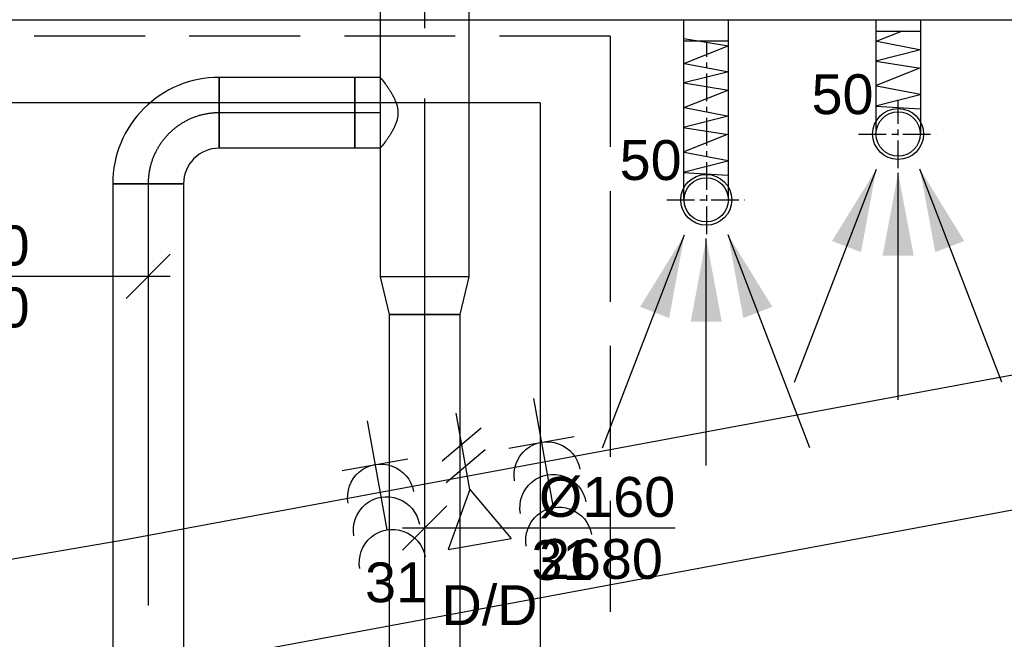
# Model space of a CAD drawing. Extents: x -132501 to 411300, y -42818 to 427495.
# Tile 96 of 256: x 35739 to 37962, y 20085 to 21484. Entities that reach past the tile are written whole.
import ezdxf
from ezdxf.enums import TextEntityAlignment as Align

# ---------------------------------------------------------------- set-up
doc = ezdxf.new("R2010")
doc.units = 0
doc.header["$LTSCALE"] = 50
for name, pattern in [('2322140', [45, 40, -5]), ('2322203', [45, 5, -2, 5, -2, 5, -2, 5, -2, 5, -2, 5, -5]), ('CENTER', [2, 1.25, -0.25, 0.25, -0.25]), ('CENTER2', [28.575000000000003, 19.05, -3.175, 3.175, -3.175]), ('STREEPJES', [0.1, 0.05, -0.05])]:
    doc.linetypes.add(name, pattern=pattern)
doc.layers.get('0').update_dxf_attribs({"linetype": 'CONTINUOUS'})
for name, color, linetype in [('45 Plafond 2D arcering', 7, 'CONTINUOUS'), ('57LB', 6, 'CONTINUOUS'), ('EL6131--', 2, 'CONTINUOUS'), ('EL6222--', 3, 'CONTINUOUS'), ('EL6441--', 3, 'CONTINUOUS'), ('EM6131--', 1, 'CONTINUOUS'), ('WBIB', 7, 'CONTINUOUS'), ('WL524---', 90, 'CONTINUOUS'), ('WL5448--', 4, 'CONTINUOUS'), ('WL570---_RETOUR_RST', 2, 'CONTINUOUS'), ('WL570---_TOEVOER', 3, 'CONTINUOUS'), ('WL570---_TOEVOER_HL', 8, 'CONTINUOUS'), ('WM570---_RETOUR_RST_PR', 1, 'CONTINUOUS'), ('WM570---_TOEVOER', 1, 'CONTINUOUS'), ('WM570---_TOEVOER_PR', 1, 'CONTINUOUS')]:
    doc.layers.add(name, color=color, linetype=linetype)
doc.styles.add('BURO-018', font='ARIAL.TTF', dxfattribs={"height": 63})

# ---------------------------------------------------------------- blocks, each defined once
blk = doc.blocks.new('*U232')
at = {"color": 0, "ltscale": 10}
for p, q in [((7.275957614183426e-12, 149.9999999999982, -3030), (2674.954443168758, 149.9999999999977, -3030)), ((1.455191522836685e-11, -149.9999999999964, -3030), (2674.954443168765, -149.9999999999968, -3030))]:
    blk.add_line(p, q, dxfattribs=at)
at = {"layer": 'EM6131--', "color": 1, "style": 'BURO-018'}
blk.add_attdef('POSNR', text='', height=90, dxfattribs=at).set_placement((0, 0), align=Align.MIDDLE)
blk = doc.blocks.new('ROZET')
at = {"layer": 'WBIB', "color": 1, "linetype": 'CENTER'}
for p, q in [((0, -77.25476464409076), (0, 77.25476464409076)), ((-89.14011305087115, 0), (86.16877594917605, 0))]:
    blk.add_line(p, q, dxfattribs=at)
at = {"layer": 'WBIB', "color": 2}
blk.add_circle((0, 0), 50, dxfattribs=at)
blk = doc.blocks.new('*U245')
at = {"ltscale": 10}
for points in [[(-49.18462499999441, 79.13753749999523), (-149.2899276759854, 241.6052505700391), (-83.75794813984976, 266.8114961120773)], [(7.275957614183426e-12, 87.49999999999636), (-35.10624999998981, 275.0749999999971), (35.10625000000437, 275.0749999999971)], [(49.18462500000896, 79.13753749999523), (83.75794813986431, 266.8114961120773), (149.2899276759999, 241.6052505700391)]]:
    blk.add_hatch(color=0, dxfattribs=at).paths.add_polyline_path(points)
at = {"color": 0, "ltscale": 10}
for p, q in [((7.275957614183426e-12, 599.9999999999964, -2400), (7.275957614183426e-12, 87.49999999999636, -2400)), ((-234.2124999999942, 560.1787499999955, -2400), (-49.18462499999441, 79.13753749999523, -2400)), ((234.2125000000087, 560.1787499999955, -2400), (49.18462500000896, 79.13753749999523, -2400))]:
    blk.add_line(p, q, dxfattribs=at)
for radius in [57.49999999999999, 50]:
    blk.add_circle((7.275957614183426e-12, -3.637978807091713e-12, -2400), radius, dxfattribs=at)
at = {"layer": 'WL570---_RETOUR_RST', "color": 1, "style": 'BURO-018'}
for tag in ['MC', 'Q']:
    blk.add_attdef(tag, text='', height=90, dxfattribs=at).set_placement((0, 0), align=Align.MIDDLE)
at = {"layer": 'WM570---_RETOUR_RST_PR', "color": 1, "style": 'BURO-018'}
blk.add_attdef('POSNR', text='', height=90, dxfattribs=at).set_placement((0, 0), align=Align.MIDDLE)
blk = doc.blocks.new('*U246')
at = {"ltscale": 10}
for points in [[(-49.18462499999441, 79.13753749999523), (-149.2899276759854, 241.6052505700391), (-83.75794813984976, 266.8114961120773)], [(7.275957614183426e-12, 87.49999999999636), (-35.10624999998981, 275.0749999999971), (35.10625000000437, 275.0749999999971)], [(49.18462500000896, 79.13753749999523), (83.75794813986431, 266.8114961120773), (149.2899276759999, 241.6052505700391)]]:
    blk.add_hatch(color=0, dxfattribs=at).paths.add_polyline_path(points)
at = {"color": 0, "ltscale": 10}
for p, q in [((7.275957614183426e-12, 599.9999999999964, -2400), (7.275957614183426e-12, 87.49999999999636, -2400)), ((-234.2124999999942, 560.1787499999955, -2400), (-49.18462499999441, 79.13753749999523, -2400)), ((234.2125000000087, 560.1787499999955, -2400), (49.18462500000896, 79.13753749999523, -2400))]:
    blk.add_line(p, q, dxfattribs=at)
for radius in [57.49999999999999, 50]:
    blk.add_circle((7.275957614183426e-12, -3.637978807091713e-12, -2400), radius, dxfattribs=at)
at = {"layer": 'WL570---_RETOUR_RST', "color": 1, "style": 'BURO-018'}
for tag in ['MC', 'Q']:
    blk.add_attdef(tag, text='', height=90, dxfattribs=at).set_placement((0, 0), align=Align.MIDDLE)
at = {"layer": 'WM570---_RETOUR_RST_PR', "color": 1, "style": 'BURO-018'}
blk.add_attdef('POSNR', text='', height=90, dxfattribs=at).set_placement((0, 0), align=Align.MIDDLE)
blk = doc.blocks.new('*U335')
at = {"color": 0, "ltscale": 10}
for p, q in [((7.275957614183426e-12, 80, -2680), (57.30000000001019, 80, -2680)), ((57.30000000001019, 80, -2680), (57.30000000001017, -80, -2680)), ((7.275957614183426e-12, -80, -2680), (57.30000000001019, -80, -2680))]:
    blk.add_line(p, q, dxfattribs=at)
blk.add_spline([(-0.3280590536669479, -79.58954587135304, -2680), (-1.3051926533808, -78.36239530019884, -2680), (-2.91012920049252, -76.33114051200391, -2680), (-5.106933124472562, -73.51662492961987, -2680), (-7.844236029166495, -69.94772929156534, -2680), (-11.05407930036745, -65.66107529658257, -2680), (-14.65031407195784, -60.70064981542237, -2680), (-18.52655242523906, -55.11735352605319, -2680), (-22.55381289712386, -48.9684786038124, -2680), (-26.57834982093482, -42.31712082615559, -2680), (-30.42083030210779, -35.23153212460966, -2680), (-33.87909553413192, -27.78442022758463, -2680), (-36.73791950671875, -20.05220258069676, -2680), (-38.7892625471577, -12.11422220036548, -2680), (-39.86333759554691, -4.051933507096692, -2680), (-39.86333759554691, 4.051933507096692, -2680), (-38.7892625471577, 12.11422220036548, -2680), (-36.73791950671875, 20.05220258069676, -2680), (-33.87909553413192, 27.78442022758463, -2680), (-30.42083030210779, 35.23153212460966, -2680), (-26.57834982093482, 42.31712082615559, -2680), (-22.55381289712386, 48.9684786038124, -2680), (-18.52655242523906, 55.11735352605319, -2680), (-14.65031407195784, 60.70064981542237, -2680), (-11.05407930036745, 65.66107529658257, -2680), (-7.844236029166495, 69.94772929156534, -2680), (-5.106933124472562, 73.51662492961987, -2680), (-2.91012920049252, 76.33114051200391, -2680), (-1.3051926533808, 78.36239530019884, -2680), (-0.3280590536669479, 79.58954587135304, -2680), (7.275957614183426e-12, 80, -2680)], degree=3, dxfattribs=at)
at = {"layer": 'WL570---_TOEVOER_HL', "linetype": 'CENTER2'}
blk.add_line((7.275957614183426e-12, 0, -2680), (57.30000000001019, -7.01722615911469e-15, -2680), dxfattribs=at)
at = {"layer": 'WM570---_TOEVOER_PR', "color": 1, "style": 'BURO-018'}
blk.add_attdef('POSNR', text='', height=90, dxfattribs=at).set_placement((0, 0), align=Align.MIDDLE)
blk = doc.blocks.new('*U336')
at = {"color": 0, "ltscale": 10}
for p, q in [((7.275957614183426e-12, 80, -2680), (57.30000000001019, 80, -2680)), ((57.30000000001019, 80, -2680), (57.30000000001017, -80, -2680)), ((7.275957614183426e-12, -80, -2680), (57.30000000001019, -80, -2680))]:
    blk.add_line(p, q, dxfattribs=at)
blk.add_spline([(-0.3280590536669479, -79.58954587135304, -2680), (-1.3051926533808, -78.36239530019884, -2680), (-2.91012920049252, -76.33114051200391, -2680), (-5.106933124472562, -73.51662492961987, -2680), (-7.844236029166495, -69.94772929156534, -2680), (-11.05407930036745, -65.66107529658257, -2680), (-14.65031407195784, -60.70064981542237, -2680), (-18.52655242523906, -55.11735352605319, -2680), (-22.55381289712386, -48.9684786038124, -2680), (-26.57834982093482, -42.31712082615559, -2680), (-30.42083030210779, -35.23153212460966, -2680), (-33.87909553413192, -27.78442022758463, -2680), (-36.73791950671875, -20.05220258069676, -2680), (-38.7892625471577, -12.11422220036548, -2680), (-39.86333759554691, -4.051933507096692, -2680), (-39.86333759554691, 4.051933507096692, -2680), (-38.7892625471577, 12.11422220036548, -2680), (-36.73791950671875, 20.05220258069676, -2680), (-33.87909553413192, 27.78442022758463, -2680), (-30.42083030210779, 35.23153212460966, -2680), (-26.57834982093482, 42.31712082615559, -2680), (-22.55381289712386, 48.9684786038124, -2680), (-18.52655242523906, 55.11735352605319, -2680), (-14.65031407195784, 60.70064981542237, -2680), (-11.05407930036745, 65.66107529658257, -2680), (-7.844236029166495, 69.94772929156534, -2680), (-5.106933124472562, 73.51662492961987, -2680), (-2.91012920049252, 76.33114051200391, -2680), (-1.3051926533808, 78.36239530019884, -2680), (-0.3280590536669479, 79.58954587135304, -2680), (7.275957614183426e-12, 80, -2680)], degree=3, dxfattribs=at)
at = {"layer": 'WL570---_TOEVOER_HL', "linetype": 'CENTER2'}
blk.add_line((7.275957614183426e-12, 0, -2680), (57.30000000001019, -7.01722615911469e-15, -2680), dxfattribs=at)
at = {"layer": 'WM570---_TOEVOER_PR', "color": 1, "style": 'BURO-018'}
blk.add_attdef('POSNR', text='', height=90, dxfattribs=at).set_placement((0, 0), align=Align.MIDDLE)
blk = doc.blocks.new('*U337')
at = {"color": 0, "ltscale": 10}
for p, q in [((7.275957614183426e-12, 80, -2680), (306.6407621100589, 79.99999999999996, -2680)), ((7.275957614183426e-12, -80, -2680), (7.295551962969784e-12, 80, -2680)), ((306.6407621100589, 80, -2680), (306.6407621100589, -80, -2680)), ((7.275957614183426e-12, -80, -2680), (306.6407621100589, -80.00000000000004, -2680))]:
    blk.add_line(p, q, dxfattribs=at)
at = {"layer": 'WL570---_TOEVOER_HL', "linetype": 'CENTER2'}
blk.add_line((7.275957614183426e-12, 0, -2680), (306.6407621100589, -3.755266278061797e-14, -2680), dxfattribs=at)
at = {"layer": 'WM570---_TOEVOER_PR', "color": 1, "style": 'BURO-018'}
blk.add_attdef('POSNR', text='', height=90, dxfattribs=at).set_placement((0, 0), align=Align.MIDDLE)
blk = doc.blocks.new('*U338')
at = {"layer": 'WM570---_TOEVOER', "color": 0, "ltscale": 10}
for p, q in [((-50, -49.99999999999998), (50, 49.99999999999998)), ((50, -6.123233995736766e-15), (-575.1632229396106, 7.043717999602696e-14))]:
    blk.add_line(p, q, dxfattribs=at)
at = {"layer": 'WM570---_TOEVOER', "color": 0, "style": 'BURO-018'}
for s, p in [('%%c160', (-575.1632229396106, 25.00000000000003)), ('2680', (-547.2914630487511, -115))]:
    blk.add_text(s, height=90, dxfattribs=at).set_placement(p)
blk = doc.blocks.new('*U361')
at = {"color": 0, "ltscale": 10}
for p, q in [((0, 80.00000000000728, -2680), (1176.104993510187, 80.00000000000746, -2680)), ((0, -79.99999999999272, -2680), (-2.572996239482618e-14, 80.00000000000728, -2680)), ((2176.104993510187, 80.00000000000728, -2680), (2194.090766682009, 80.00000000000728, -2680)), ((2194.090766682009, 80.00000000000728, -2680), (2194.090766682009, -79.99999999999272, -2680)), ((0, -79.99999999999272, -2680), (797.1956212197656, -79.9999999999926, -2680)), ((837.1956212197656, -79.99999999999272, -2680), (1176.104993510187, -79.99999999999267, -2680)), ((2176.104993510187, -79.99999999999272, -2680), (2194.090766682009, -79.99999999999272, -2680))]:
    blk.add_line(p, q, dxfattribs=at)
at = {"layer": 'WL570---_TOEVOER_HL', "linetype": 'CENTER2'}
blk.add_line((0, 7.275957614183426e-12, -2680), (2194.090766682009, 7.628794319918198e-12, -2680), dxfattribs=at)
at = {"layer": 'WM570---_TOEVOER_PR', "color": 1, "style": 'BURO-018'}
blk.add_attdef('POSNR', text='', height=90, dxfattribs=at).set_placement((0, 0), align=Align.MIDDLE)
blk = doc.blocks.new('*U362')
at = {"layer": 'WM570---_TOEVOER', "color": 0, "ltscale": 10}
for p, q in [((-50, -49.99999999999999), (50, 49.99999999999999)), ((-50, 0), (565.9145638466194, 0))]:
    blk.add_line(p, q, dxfattribs=at)
at = {"layer": 'WM570---_TOEVOER', "color": 0, "style": 'BURO-018'}
for s, p in [('%%c160', (258.342940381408, 25)), ('2680', (258.342940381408, -115))]:
    blk.add_text(s, height=90, dxfattribs=at).set_placement(p)
blk = doc.blocks.new('*U408')
at = {"color": 0, "ltscale": 10}
for p, q in [((-79.99999999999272, 160, -2680), (80.00000000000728, 160, -2680)), ((-75.99999999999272, 160, -2680), (76.00000000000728, 160, -2680)), ((-159.9999999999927, -80, -2680), (-159.9999999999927, 80, -2680))]:
    blk.add_line(p, q, dxfattribs=at)
for centre, radius, start, end in [((-160, 160.0000000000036, -2680), 80.00000000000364, 270.0000000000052, 359.9999999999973), ((-159.9999999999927, 160, -2680), 240, 270, 0)]:
    blk.add_arc(centre, radius, start, end, dxfattribs=at)
at = {"layer": 'WL570---_TOEVOER_HL', "linetype": 'CENTER2'}
blk.add_arc((-159.9999999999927, 160, -2680), 160, 270, 0, dxfattribs=at)
at = {"layer": 'WM570---_TOEVOER_PR', "color": 1, "style": 'BURO-018'}
blk.add_attdef('POSNR', text='', height=90, dxfattribs=at).set_placement((0, 0), align=Align.MIDDLE)
blk = doc.blocks.new('*U409')
at = {"color": 0, "ltscale": 10}
for p, q in [((0, 100.0000000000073, -2680), (85.20000000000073, 80.00000000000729, -2680)), ((0, 100.0000000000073, -2680), (3.216245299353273e-14, -99.99999999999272, -2680)), ((85.20000000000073, 80.00000000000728, -2680), (85.20000000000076, -79.99999999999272, -2680)), ((0, -99.99999999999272, -2680), (85.20000000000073, -79.99999999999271, -2680))]:
    blk.add_line(p, q, dxfattribs=at)
at = {"layer": 'WL570---_TOEVOER_HL', "linetype": 'CENTER2'}
blk.add_line((0, 7.275957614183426e-12, -2680), (85.20000000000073, 7.289658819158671e-12, -2680), dxfattribs=at)
for centre in [(0, 7.275957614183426e-12, -2680), (85.20000000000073, 7.275957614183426e-12, -2680)]:
    blk.add_circle(centre, 0.075, dxfattribs=at)
at = {"layer": 'WM570---_TOEVOER_PR', "color": 1, "style": 'BURO-018'}
blk.add_attdef('POSNR', text='', height=90, dxfattribs=at).set_placement((0, 0), align=Align.MIDDLE)
blk = doc.blocks.new('*U985')
at = {"color": 8, "linetype": 'STREEPJES', "ltscale": 10}
for p, q in [((0, 100, -2680), (922.0612284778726, 100.0000000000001, -2680)), ((0, -100, -2680), (-3.216245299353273e-14, 100, -2680)), ((0, -100, -2680), (922.0612284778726, -99.99999999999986, -2680))]:
    blk.add_line(p, q, dxfattribs=at)
at = {"color": 0, "ltscale": 10}
for p, q in [((922.0612284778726, 100.0000000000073, -2680), (1831.337555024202, 100.0000000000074, -2680)), ((1831.337555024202, 100.0000000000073, -2680), (1831.337555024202, -99.99999999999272, -2680)), ((922.0612284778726, -99.99999999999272, -2680), (1831.337555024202, -99.99999999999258, -2680))]:
    blk.add_line(p, q, dxfattribs=at)
at = {"layer": 'WL570---_TOEVOER_HL', "linetype": 'CENTER2'}
blk.add_line((0, 0, -2680), (1831.337555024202, 2.945015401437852e-13, -2680), dxfattribs=at)
at = {"layer": 'WM570---_TOEVOER_PR', "color": 1, "style": 'BURO-018'}
blk.add_attdef('POSNR', text='', height=90, dxfattribs=at).set_placement((0, 0), align=Align.MIDDLE)
blk = doc.blocks.new('*U1437')
at = {"color": 0, "ltscale": 10}
blk.add_line((7.275957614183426e-12, 149.9999999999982, -3030), (3376.944019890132, 149.9999999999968, -3030), dxfattribs=at)
at = {"layer": 'EM6131--', "color": 1, "style": 'BURO-018'}
blk.add_attdef('POSNR', text='', height=90, dxfattribs=at).set_placement((0, 0), align=Align.MIDDLE)
blk = doc.blocks.new('*U1590')
at = {"color": 0, "ltscale": 10}
for p, q in [((0, 80.00000000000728, -2680), (2276.011000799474, 80.00000000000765, -2680)), ((0, -79.99999999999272, -2680), (-2.572996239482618e-14, 80.00000000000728, -2680)), ((2276.011000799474, 80.00000000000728, -2680), (2276.011000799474, -79.99999999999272, -2680)), ((0, -79.99999999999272, -2680), (2276.011000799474, -79.99999999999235, -2680))]:
    blk.add_line(p, q, dxfattribs=at)
at = {"layer": 'WL570---_TOEVOER_HL', "linetype": 'CENTER2'}
blk.add_line((0, 7.275957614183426e-12, -2680), (2276.011000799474, 7.641968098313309e-12, -2680), dxfattribs=at)
at = {"layer": 'WM570---_TOEVOER_PR', "color": 1, "style": 'BURO-018'}
blk.add_attdef('POSNR', text='', height=90, dxfattribs=at).set_placement((0, 0), align=Align.MIDDLE)
blk = doc.blocks.new('GAFGHYHY')
at = {"layer": '45 Plafond 2D arcering', "linetype": 'Continuous'}
h = blk.add_hatch(dxfattribs=at)
h.set_pattern_fill('RASTER_600_0002', color=8, style=0, pattern_type=2)
h.set_pattern_definition([(0, (329606.6039655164, 263113.0164054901), (0, 600), []), (90, (329606.6039655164, 263113.0164054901), (-600, 0), [])])
h.paths.add_polyline_path([(314958.4484486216, 262579.1641033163), (311651.3856012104, 262579.1641033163), (311651.3856012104, 260865.8213427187), (318334.3856012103, 260865.8213427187), (318334.3856012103, 255497.548901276), (322319.3858894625, 254963.888382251), (325862.8856012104, 254725.6584581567), (325862.8856012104, 257249.2687077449), (333290.8856012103, 257249.2687077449), (333290.8856012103, 254942.5259475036), (336798.324696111, 255489.678399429), (340391.3464691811, 256042.0766862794), (347581.1320038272, 257147.4485607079), (347540.0042540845, 258187.0408377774), (344346.2374735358, 258187.0408377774), (344274.0276694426, 258060.1071111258, -0.2927741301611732), (338835.1502440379, 268360.9548132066), (333245.8043765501, 267502.245652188), (329585.4417988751, 267292.1290713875), (328865.1988823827, 267293.5379741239, 0.01313377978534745), (328865.6683573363, 267533.5375149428), (329496.8869935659, 267532.3027569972), (329497.1041820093, 270676.7641032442), (328743.0875005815, 270676.7641032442), (328743.0875005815, 270841.7641032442), (329497.1055634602, 270841.7641032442), (329497.1055634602, 272301.7641032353), (326028.5856012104, 272301.7641032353), (326028.5856012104, 270841.7641032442), (326783.0875005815, 270841.7641032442), (326783.0875005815, 270676.7641032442), (326008.5856012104, 270676.7641032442), (315530.2996312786, 270676.7641032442, -0.06356526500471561), (316101.1455684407, 268525.0756693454), (316090.0725138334, 268527.2530816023, -0.003566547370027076), (316103.7128682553, 268406.4108793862), (316579.7973396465, 268479.8951624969), (316533.0012536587, 268710.3932426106), (316693.973066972, 268745.3050008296, -0.1356799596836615), (316433.9819192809, 263929.0466205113), (316277.9569696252, 263980.9998569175), (316414.7757330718, 264431.9906666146), (314732.6044793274, 264431.9906666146, 0.01816797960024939)], flags=0)
h.paths.add_polyline_path([(325877.1581249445, 261732.8260382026, -51.8167411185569), (326135.6591064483, 261974.1158924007), (326121.4581252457, 261988.1989365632), (325864.0853531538, 261747.9621750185)], flags=0)
h.paths.add_polyline_path([(329466.0667907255, 263438.9307410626, -0.9999999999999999), (335716.0667907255, 263438.9307410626, -0.9999999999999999)], flags=0)
h.paths.add_polyline_path([(339101.6930176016, 258177.7519564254, -0.9999999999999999), (333851.6930176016, 258177.7519564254, -0.9999999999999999)], flags=0)
blk = doc.blocks.new('E00153')
at = {"color": 0, "linetype": 'Continuous'}
for p, q in [((-1.443375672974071, 7), (1.443375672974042, 7)), ((0, 4.5), (-1.443375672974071, 7)), ((0, 4.5), (1.443375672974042, 7)), ((0, 4.5), (0, 1)), ((-1, 4), (1, 2.845299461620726)), ((-1, 3), (1, 1.845299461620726))]:
    blk.add_line(p, q, dxfattribs=at)
at = {"color": 7, "style": 'BURO-018'}
for tag, p in [('E_COMMENT1', (-6, 12)), ('E_COMMENT2', (6, 12)), ('E_DCOM1', (-6, 9)), ('E_DCOM2', (6, 9))]:
    blk.add_attdef(tag, text='', height=1.8, dxfattribs=at).set_placement(p, align=Align.MIDDLE)
at = {"color": 0, "style": 'BURO-018'}
blk.add_attdef('E_TEXT1', text='', height=1.8, dxfattribs=at).set_placement((2.5, 6), align=Align.MIDDLE)
at = {"color": 0, "linetype": 'Continuous', "style": 'BURO-018', "flags": 1}
blk.add_attdef('E_MATCODE', text='', height=1.799999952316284, dxfattribs=at).set_placement((0, 0), align=Align.MIDDLE)
blk = doc.blocks.new('111304B')
at = {"color": 0, "linetype": 'Continuous'}
for p, q in [((0, 1), (0, 6)), ((-1.5, 3), (1.5, 3))]:
    blk.add_line(p, q, dxfattribs=at)
for centre in [(0, 7.5), (0, 6), (0, 4.5)]:
    blk.add_arc(centre, 1.5, 180, 0, dxfattribs=at)
at = {"color": 0, "linetype": 'Continuous', "style": 'BURO-018'}
for tag, p in [('E_GKAST', (0, 13)), ('E_GROEP', (0, 10)), ('E_SGROEP', (4.5, 10))]:
    blk.add_attdef(tag, text='', height=1.8, dxfattribs=at).set_placement(p, align=Align.MIDDLE)
at = {"color": 0, "linetype": 'Continuous', "style": 'BURO-018', "flags": 1}
for tag, height, p in [('E_VERMCODE', 1.8, (13, 10)), ('E_MATCODE', 1.799999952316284, (0, 0))]:
    blk.add_attdef(tag, text='', height=height, dxfattribs=at).set_placement(p, align=Align.MIDDLE)

msp = doc.modelspace()

# ---------------------------------------------------------------- linework, layer by layer
at = {"layer": '57LB', "color": 1, "linetype": 'Continuous'}
for p, q in [((34808.34391010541, 21483.76518071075), (38793.41676029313, 21483.76518071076)), ((37238.68514288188, 21077.21429448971), (37238.68514288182, 21483.76518071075)), ((37339.40916710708, 21077.43713525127), (37339.40916710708, 21483.76518071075)), ((37673.01240382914, 21226.96328625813), (37673.01240382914, 21483.76518071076)), ((37773.73642805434, 21227.18612701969), (37773.73642805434, 21483.76518071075)), ((37673.01240382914, 21458.00527213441), (37773.73642805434, 21458.00527213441)), ((37731.49581810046, 21458.00527213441), (37674.58696940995, 21435.34169550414)), ((37238.52443455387, 21441.36135213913), (37339.67542738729, 21425.01702448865)), ((37674.58696940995, 21435.34169550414), (37774.30428991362, 21416.12104717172)), ((37339.67542738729, 21425.01702448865), (37240.25970846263, 21385.42536491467)), ((37772.85590531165, 21416.11361955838), (37671.91824042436, 21390.85899771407)), ((37240.25970846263, 21385.42536491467), (37339.9770289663, 21366.20471658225)), ((37671.91824042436, 21390.85899771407), (37773.06923325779, 21374.5146700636)), ((37339.40916710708, 21366.77006912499), (37238.52443455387, 21341.52869096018)), ((37770.84082564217, 21374.5146700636), (37671.42510671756, 21334.92301048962)), ((37238.52443455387, 21341.52869096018), (37339.67542738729, 21325.1843633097)), ((37339.67542738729, 21325.1843633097), (37240.25970846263, 21285.59270373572)), ((37673.65351433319, 21334.92301048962), (37773.37083483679, 21315.7023621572)), ((37772.59816795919, 21314.27534323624), (37671.66050307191, 21289.02072139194)), ((37240.25970846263, 21285.59270373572), (37339.9770289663, 21266.3720554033)), ((37671.66050307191, 21289.02072139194), (37772.76000295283, 21282.71751948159)), ((37338.52864436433, 21266.36462778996), (37237.59097947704, 21241.11000594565)), ((37237.59097947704, 21241.11000594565), (37338.74197231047, 21224.76567829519)), ((37336.51356469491, 21224.76567829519), (37237.09784577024, 21185.1740187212)), ((37239.32625338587, 21185.1740187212), (37339.04357388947, 21165.95337038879)), ((37338.27090701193, 21164.52635146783), (37237.33324212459, 21139.27172962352)), ((37237.33324212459, 21139.27172962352), (37338.43274200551, 21132.96852771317))]:
    msp.add_line(p, q, dxfattribs=at)
at = {"layer": '57LB', "color": 2, "linetype": 'Continuous'}
msp.add_line((37238.68514288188, 21436.71622215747), (37339.40916710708, 21436.71622215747), dxfattribs=at)
at = {"layer": '57LB', "color": 1, "linetype": 'CENTER'}
for p, q in [((37290.90812714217, 21000.11691671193), (37290.90812714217, 21433.76518071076)), ((37200.18864245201, 21077.37168135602), (37375.4975314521, 21077.37168135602))]:
    msp.add_line(p, q, dxfattribs=at)
at = {"layer": '57LB', "color": 2}
msp.add_circle((37289.32875550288, 21077.37168135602), 50, dxfattribs=at)
at = {"layer": 'WL5448--', "linetype": '2322203'}
for q in [(31498.92302634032, 21447.34258908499, 2900), (37072.28584378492, 18638.28506969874, 2900)]:
    msp.add_line((37072.28584378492, 21447.34258908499, 2900), q, dxfattribs=at)
at = {"layer": 'WL5448--', "linetype": '2322140'}
for q in [(31341.38578459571, 21296.60555951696, 2900), (36914.74860204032, 18638.28506969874, 2900)]:
    msp.add_line((36914.74860204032, 21296.60555951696, 2900), q, dxfattribs=at)

# ---------------------------------------------------------------- block references
at = {"layer": '57LB', "linetype": 'Continuous'}
msp.add_blockref('ROZET', (37722.54136636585, 21226.06359271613), dxfattribs=at)
at = {"layer": 'EL6131--'}
for name, p, rotation in [('*U232', (35989.08309269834, 20159.81959186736, 3030), 10.53056301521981), ('*U1437', (32658.19056413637, 19588.33602235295, 3030), 9.735102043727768)]:
    msp.add_blockref(name, p, dxfattribs=dict(at, rotation=rotation))
at = {"layer": 'EL6222--'}
ref = msp.add_blockref('111304B', (36890.86984646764, 20677.66504125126), dxfattribs=dict(at, xscale=-49.99999999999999, yscale=49.99999999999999, zscale=50, rotation=190.1211184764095))
ref.add_attrib('E_GROEP', '31', dxfattribs={"layer": '0', "color": 1, "linetype": 'Continuous', "height": 90, "style": 'BURO-018'}).set_placement((36964.70959764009, 20264.01420197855), align=Align.MIDDLE)
ref = msp.add_blockref('111304B', (36515.12718749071, 20627.2642232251), dxfattribs=dict(at, xscale=-49.99999999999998, yscale=49.99999999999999, zscale=50, rotation=190.1211184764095))
ref.add_attrib('E_GROEP', '31', dxfattribs={"layer": '0', "color": 1, "linetype": 'Continuous', "height": 90, "style": 'BURO-018'}).set_placement((36588.96693866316, 20213.61338395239), align=Align.MIDDLE)
at = {"layer": 'EL6441--'}
ref = msp.add_blockref('E00153', (36716.00880685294, 20644.64923266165), dxfattribs=dict(at, xscale=-49.99999999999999, yscale=49.99999999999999, zscale=50, rotation=190.1211184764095))
ref.add_attrib('E_TEXT1', 'D/D', dxfattribs={"layer": '0', "color": 1, "height": 90, "style": 'BURO-018'}).set_placement((36800.03060549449, 20163.82895621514), align=Align.MIDDLE)
at = {"layer": 'WL524---'}
msp.add_blockref('GAFGHYHY', (-304837.0444749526, -242743.8149120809), dxfattribs=at)
at = {"layer": 'WL570---_RETOUR_RST'}
ref = msp.add_blockref('*U246', (37722.54136636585, 21226.06359271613, 2400), dxfattribs=dict(at, rotation=180))
ref.add_attrib('Q', '50', dxfattribs={"color": 1, "height": 90, "style": 'BURO-018'}).set_placement((37597.01404778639, 21315.93078777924), align=Align.MIDDLE)
ref = msp.add_blockref('*U245', (37289.32875550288, 21077.37168135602, 2400), dxfattribs=dict(at, rotation=180))
ref.add_attrib('Q', '50', dxfattribs={"color": 1, "height": 90, "style": 'BURO-018'}).set_placement((37163.80143692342, 21167.23887641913), align=Align.MIDDLE)
at = {"layer": 'WL570---_TOEVOER'}
for name, p, rotation in [('*U985', (36653.35377012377, 22735.15010790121, 2680), 270), ('*U408', (36029.41300801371, 21273.89172164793, 2680), 180), ('*U337', (36496.05377012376, 21273.89172164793, 2680), 180), ('*U335', (36553.35377012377, 21273.89172164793, 2680), 180), ('*U336', (36553.35377012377, 21273.89172164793, 2680), 180), ('*U1590', (36029.41300801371, 21113.78799593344, 2680), 270), ('*U409', (36653.35377012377, 20903.812552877, 2680), 270), ('*U361', (36653.35377012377, 20818.612552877, 2680), 270)]:
    msp.add_blockref(name, p, dxfattribs=dict(at, rotation=rotation))
at = {"layer": 'WM570---_TOEVOER'}
for name, p in [('*U338', (36029.41300801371, 20904.40530214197, 2680)), ('*U362', (36653.35377012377, 20336.49971267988, 2680))]:
    msp.add_blockref(name, p, dxfattribs=at)

doc.saveas('drawing.dxf')
